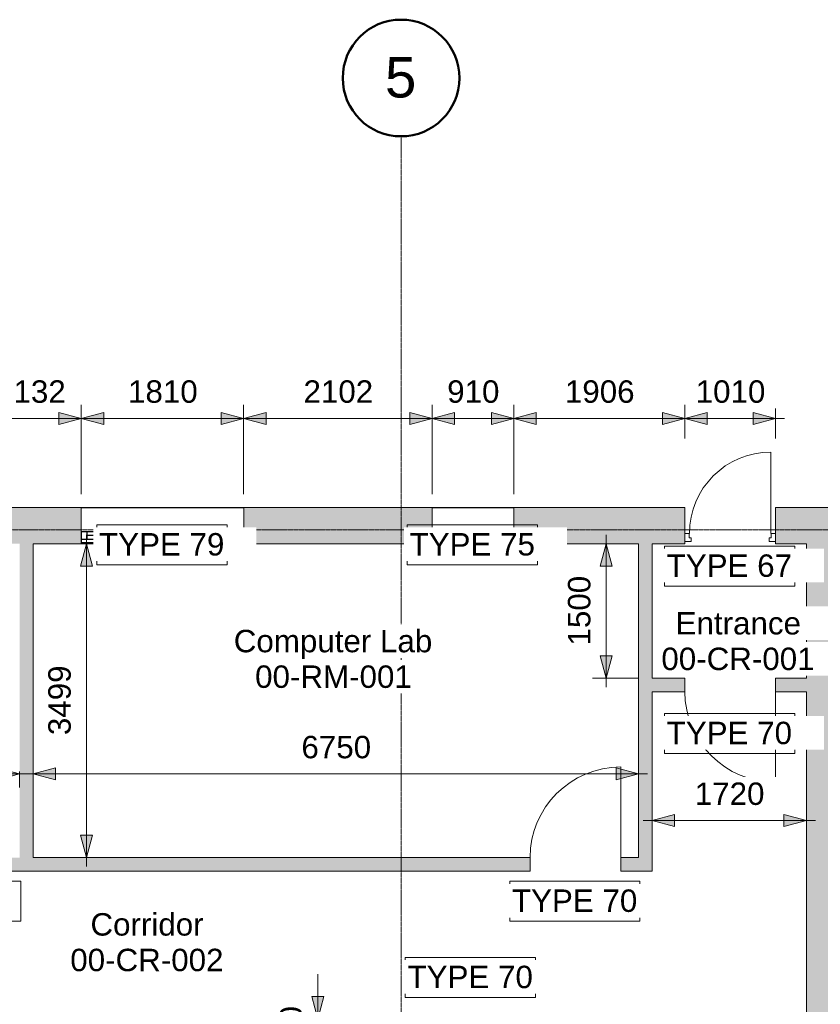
# Model space of a CAD drawing. Header units: millimetres. Extents: x 417482 to 447819, y -400768 to -375709.
# Tile 4 of 5: x 434022 to 442947, y -386685 to -375709. Entities that reach past the tile are written whole.
import ezdxf

# ---------------------------------------------------------------- set-up
doc = ezdxf.new("R2010")
doc.units = ezdxf.units.MM
doc.linetypes.add('Grid Line', pattern=[21, 12, -3, 3, -3])
for name, color, linetype, lineweight in [('A-ANNO-DIMS', 211, 'Continuous', 5), ('A-ANNO-DIMS-100', 211, 'Continuous', 5), ('A-AREA-IDEN', 2, 'Continuous', 15), ('A-DOOR', 31, 'Continuous', 25), ('A-DOOR-FRAM', 31, 'Continuous', 20), ('A-DOOR-IDEN', 31, 'Continuous', 15), ('A-GLAZ', 151, 'Continuous', 25), ('A-GLAZ-IDEN', 152, 'Continuous', 15), ('A-GLAZ-SILL', 1, 'Continuous', 15), ('A-WALL', 113, 'Continuous', 25), ('A-WALL-PATT', 111, 'Continuous', 25), ('S-GRID', 1, 'Continuous', 5), ('S-GRID-IDEN', 1, 'Continuous', 50)]:
    doc.layers.add(name, color=color, linetype=linetype, lineweight=lineweight)
doc.styles.add('Arial_1', font='arial.ttf', dxfattribs={"height": 250})
doc.styles.add('Arial_2', font='arial.ttf', dxfattribs={"height": 450})
doc.dimstyles.new('Dim_2_5mm_Arial_Opaque', dxfattribs={"dimscale": 304.8, "dimtxt": 255.06485, "dimasz": 0.82021, "dimexe": 0.492126, "dimexo": 0.492126, "dimgap": 0.328084, "dimtad": 1, "dimdec": 0, "dimzin": 0, "dimdsep": 46, "dimtxsty": 'Arial_1', "dimsah": 1, "dimcen": 0.09, "dimdle": 0.328084, "dimadec": 0, "dimazin": 0, "dimtfac": 1, "dimtdec": 4, "dimtix": 1, "dimtmove": 0, "dimatfit": 3, "dimfxl": 1, "dimtvp": 1, "dimtfill": 1, "dimtolj": 1, "dimtzin": 0, "dimlwd": 15, "dimlwe": 15, "dimarcsym": 2})

# ---------------------------------------------------------------- blocks, each defined once
blk = doc.blocks.new('Doors_IntSgl_1 - 1010x2110mm-548657-00_Digital Design Building')
at = {"layer": 'A-DOOR', "lineweight": 15}
blk.add_line((505, 75), (505, 1085), dxfattribs=at)
blk.add_arc((505, 75), 1010, 90, 180, dxfattribs=at)
blk = doc.blocks.new('Doors_ExtSgl_Flush - 1010x2110mm-590613-00_Digital Design Building')
at = {"layer": 'A-DOOR', "lineweight": 15}
blk.add_line((453, 820), (453, -87), dxfattribs=at)
blk.add_arc((453, -87), 907, 90, 180, dxfattribs=at)
at = {"layer": 'A-DOOR-FRAM'}
for p, q in [((-505, -87), (-457, -87)), ((-457, -87), (-457, -134)), ((456, -87), (505, -87)), ((456, -134), (456, -87)), ((-435, -176), (-505, -176)), ((-457, -134), (-435, -134)), ((-435, -134), (-435, -176)), ((434, -134), (456, -134)), ((434, -176), (434, -134)), ((505, -176), (434, -176))]:
    blk.add_line(p, q, dxfattribs=at)
blk = doc.blocks.new('Doors_IntSgl_1 - 1010x2110mm-549172-00_Digital Design Building')
at = {"layer": 'A-DOOR', "lineweight": 15}
blk.add_line((505, -75), (505, -1085), dxfattribs=at)
blk.add_arc((505, -75), 1010, 180, 270, dxfattribs=at)
blk = doc.blocks.new('Windows_Concept_Plain_Sgl - 1810x1210mm-579860-00_Digital Design Building')
at = {"layer": 'A-GLAZ'}
for p, q in [((-905, 196), (-905, 76)), ((905, 196), (-905, 196)), ((905, 159), (-905, 159)), ((-905, 159), (-905, 76)), ((-845, 76), (-845, 159)), ((-845, 118), (845, 118)), ((845, 76), (845, 159)), ((905, 76), (905, 196)), ((905, 76), (905, 159)), ((-905, 76), (905, 76)), ((-905, 76), (905, 76))]:
    blk.add_line(p, q, dxfattribs=at)
at = {"layer": 'A-GLAZ-SILL'}
for p, q in [((-905, 196), (-905, 211)), ((905, 196), (-905, 196)), ((905, 211), (905, 196))]:
    blk.add_line(p, q, dxfattribs=at)
blk = doc.blocks.new('Windows_Concept_Plain_Sgl - 910x1210mm-585610-00_Digital Design Building')
at = {"layer": 'A-GLAZ'}
for p, q in [((-455, 196), (-455, 76)), ((455, 196), (-455, 196)), ((455, 159), (-455, 159)), ((-455, 159), (-455, 76)), ((-395, 76), (-395, 159)), ((-395, 118), (395, 118)), ((395, 76), (395, 159)), ((455, 76), (455, 196)), ((455, 76), (455, 159)), ((-455, 76), (455, 76)), ((-455, 76), (455, 76))]:
    blk.add_line(p, q, dxfattribs=at)
at = {"layer": 'A-GLAZ-SILL'}
for p, q in [((-455, 196), (-455, 211)), ((455, 196), (-455, 196)), ((455, 211), (455, 196))]:
    blk.add_line(p, q, dxfattribs=at)
blk = doc.blocks.new('Grid - Standard-590218-00_Digital Design Building')
at = {"layer": 'S-GRID-IDEN'}
blk.add_circle((0, 0), 6.5, dxfattribs=at)
blk = doc.blocks.new('DIMBLOCK7-00_Digital Design Building')
at = {"layer": 'A-ANNO-DIMS-100', "lineweight": 20}
for points in [[(434766, -381550), (434699, -381800), (434833, -381800)], [(434766, -385049), (434833, -384799), (434699, -384799)]]:
    blk.add_hatch(color=256, dxfattribs=at).paths.add_polyline_path(points)
at = {"layer": 'A-ANNO-DIMS-100', "lineweight": 15}
for p, q in [((434766, -385149), (434766, -381450)), ((434766, -381550), (434739, -381550)), ((434766, -381550), (434916, -381550)), ((434766, -385049), (434739, -385049)), ((434766, -385049), (434916, -385049))]:
    blk.add_line(p, q, dxfattribs=at)
at = {"layer": 'A-ANNO-DIMS-100', "lineweight": 20}
for p, q in [((434766, -381550), (434699, -381800)), ((434833, -381800), (434766, -381550)), ((434699, -381800), (434833, -381800)), ((434833, -384799), (434699, -384799)), ((434699, -384799), (434766, -385049)), ((434766, -385049), (434833, -384799))]:
    blk.add_line(p, q, dxfattribs=at)
at = {"layer": 'A-ANNO-DIMS-100', "color": 0, "lineweight": 15, "insert": (434341, -383684), "char_height": 250, "width": 922.94, "attachment_point": 1, "rotation": 90, "line_spacing_factor": 0.941778, "style": 'Arial_1', "bg_fill": 3, "box_fill_scale": 1.25, "bg_fill_color": 256, "bg_fill_true_color": 13158600, "bg_fill_transparency": 0}
blk.add_mtext('3499', dxfattribs=at)
blk = doc.blocks.new('DIMBLOCK8-00_Digital Design Building')
at = {"layer": 'A-ANNO-DIMS-100', "lineweight": 20}
for points in [[(440559, -381550), (440492, -381800), (440626, -381800)], [(440559, -383050), (440626, -382800), (440492, -382800)]]:
    blk.add_hatch(color=256, dxfattribs=at).paths.add_polyline_path(points)
at = {"layer": 'A-ANNO-DIMS-100', "lineweight": 15}
for p, q in [((440559, -383150), (440559, -381450)), ((440559, -381550), (440532, -381550)), ((440559, -381550), (440709, -381550)), ((440559, -383050), (440409, -383050)), ((440559, -383050), (440922, -383050))]:
    blk.add_line(p, q, dxfattribs=at)
at = {"layer": 'A-ANNO-DIMS-100', "lineweight": 20}
for p, q in [((440559, -381550), (440492, -381800)), ((440626, -381800), (440559, -381550)), ((440492, -381800), (440626, -381800)), ((440626, -382800), (440492, -382800)), ((440492, -382800), (440559, -383050)), ((440559, -383050), (440626, -382800))]:
    blk.add_line(p, q, dxfattribs=at)
at = {"layer": 'A-ANNO-DIMS-100', "color": 0, "lineweight": 15, "insert": (440134, -382685), "char_height": 250, "width": 922.94, "attachment_point": 1, "rotation": 90, "line_spacing_factor": 0.941778, "style": 'Arial_1', "bg_fill": 3, "box_fill_scale": 1.25, "bg_fill_color": 256, "bg_fill_true_color": 13158600, "bg_fill_transparency": 0}
blk.add_mtext('1500', dxfattribs=at)
blk = doc.blocks.new('DIMBLOCK18-00_Digital Design Building')
at = {"layer": 'A-ANNO-DIMS-100', "lineweight": 20}
for points in [[(437345, -386849), (437412, -386599), (437278, -386599)], [(437345, -387149), (437278, -387399), (437412, -387399)]]:
    blk.add_hatch(color=256, dxfattribs=at).paths.add_polyline_path(points)
at = {"layer": 'A-ANNO-DIMS-100', "lineweight": 15}
for p, q in [((437345, -387648), (437345, -386350)), ((437345, -386849), (437318, -386849)), ((437345, -386849), (437495, -386849)), ((437345, -387149), (437195, -387149)), ((437345, -387149), (438048, -387149))]:
    blk.add_line(p, q, dxfattribs=at)
at = {"layer": 'A-ANNO-DIMS-100', "lineweight": 20}
for p, q in [((437412, -386599), (437278, -386599)), ((437278, -386599), (437345, -386849)), ((437345, -386849), (437412, -386599)), ((437345, -387149), (437278, -387399)), ((437412, -387399), (437345, -387149)), ((437278, -387399), (437412, -387399))]:
    blk.add_line(p, q, dxfattribs=at)
at = {"layer": 'A-ANNO-DIMS-100', "color": 0, "lineweight": 15, "insert": (436921, -387287), "char_height": 250, "width": 692.21, "attachment_point": 1, "rotation": 90, "line_spacing_factor": 0.941778, "style": 'Arial_1', "bg_fill": 3, "box_fill_scale": 1.25, "bg_fill_color": 256, "bg_fill_true_color": 13158600, "bg_fill_transparency": 0}
blk.add_mtext('300', dxfattribs=at)
blk = doc.blocks.new('DIMBLOCK26-00_Digital Design Building')
at = {"layer": 'A-ANNO-DIMS-100', "lineweight": 20}
for points in [[(433577, -380153), (433327, -380086), (433327, -380220)], [(433577, -380153), (433827, -380220), (433827, -380086)], [(434709, -380153), (434459, -380086), (434459, -380220)], [(434709, -380153), (434959, -380220), (434959, -380086)]]:
    blk.add_hatch(color=256, dxfattribs=at).paths.add_polyline_path(points)
at = {"layer": 'A-ANNO-DIMS-100', "lineweight": 15}
for p, q in [((433577, -380153), (433577, -380003)), ((434709, -380153), (434709, -380003)), ((433577, -380153), (434709, -380153)), ((433577, -380153), (433577, -380998)), ((434709, -380153), (434709, -380998))]:
    blk.add_line(p, q, dxfattribs=at)
at = {"layer": 'A-ANNO-DIMS-100', "lineweight": 20}
for p, q in [((433577, -380153), (433327, -380086)), ((433327, -380086), (433327, -380220)), ((433327, -380220), (433577, -380153)), ((433827, -380086), (433577, -380153)), ((433577, -380153), (433827, -380220)), ((433827, -380220), (433827, -380086)), ((434709, -380153), (434459, -380086)), ((434459, -380086), (434459, -380220)), ((434459, -380220), (434709, -380153)), ((434959, -380086), (434709, -380153)), ((434709, -380153), (434959, -380220)), ((434959, -380220), (434959, -380086))]:
    blk.add_line(p, q, dxfattribs=at)
at = {"layer": 'A-ANNO-DIMS-100', "color": 0, "lineweight": 15, "insert": (433759, -379729), "char_height": 250, "width": 922.94, "attachment_point": 1, "line_spacing_factor": 0.941778, "style": 'Arial_1', "bg_fill": 3, "box_fill_scale": 1.25, "bg_fill_color": 256, "bg_fill_true_color": 13158600, "bg_fill_transparency": 0}
blk.add_mtext('1132', dxfattribs=at)
blk = doc.blocks.new('DIMBLOCK27-00_Digital Design Building')
at = {"layer": 'A-ANNO-DIMS-100', "lineweight": 20}
for points in [[(434709, -380153), (434459, -380086), (434459, -380220)], [(434709, -380153), (434959, -380220), (434959, -380086)], [(436519, -380153), (436269, -380086), (436269, -380220)], [(436519, -380153), (436769, -380220), (436769, -380086)]]:
    blk.add_hatch(color=256, dxfattribs=at).paths.add_polyline_path(points)
at = {"layer": 'A-ANNO-DIMS-100', "lineweight": 15}
for p, q in [((434709, -380153), (434709, -380003)), ((436519, -380153), (436519, -380003)), ((434709, -380153), (436519, -380153)), ((434709, -380153), (434709, -380998)), ((436519, -380153), (436519, -380998))]:
    blk.add_line(p, q, dxfattribs=at)
at = {"layer": 'A-ANNO-DIMS-100', "lineweight": 20}
for p, q in [((434709, -380153), (434459, -380086)), ((434459, -380086), (434459, -380220)), ((434459, -380220), (434709, -380153)), ((434959, -380086), (434709, -380153)), ((434709, -380153), (434959, -380220)), ((434959, -380220), (434959, -380086)), ((436519, -380153), (436269, -380086)), ((436269, -380086), (436269, -380220)), ((436269, -380220), (436519, -380153)), ((436769, -380086), (436519, -380153)), ((436519, -380153), (436769, -380220)), ((436769, -380220), (436769, -380086))]:
    blk.add_line(p, q, dxfattribs=at)
at = {"layer": 'A-ANNO-DIMS-100', "color": 0, "lineweight": 15, "insert": (435230, -379729), "char_height": 250, "width": 922.94, "attachment_point": 1, "line_spacing_factor": 0.941778, "style": 'Arial_1', "bg_fill": 3, "box_fill_scale": 1.25, "bg_fill_color": 256, "bg_fill_true_color": 13158600, "bg_fill_transparency": 0}
blk.add_mtext('1810', dxfattribs=at)
blk = doc.blocks.new('DIMBLOCK28-00_Digital Design Building')
at = {"layer": 'A-ANNO-DIMS-100', "lineweight": 20}
for points in [[(436519, -380153), (436269, -380086), (436269, -380220)], [(436519, -380153), (436769, -380220), (436769, -380086)], [(438621, -380153), (438371, -380086), (438371, -380220)], [(438621, -380153), (438871, -380220), (438871, -380086)]]:
    blk.add_hatch(color=256, dxfattribs=at).paths.add_polyline_path(points)
at = {"layer": 'A-ANNO-DIMS-100', "lineweight": 15}
for p, q in [((436519, -380153), (436519, -380003)), ((438621, -380153), (438621, -380003)), ((436519, -380153), (438621, -380153)), ((436519, -380153), (436519, -380998)), ((438621, -380153), (438621, -380998))]:
    blk.add_line(p, q, dxfattribs=at)
at = {"layer": 'A-ANNO-DIMS-100', "lineweight": 20}
for p, q in [((436519, -380153), (436269, -380086)), ((436269, -380086), (436269, -380220)), ((436269, -380220), (436519, -380153)), ((436769, -380086), (436519, -380153)), ((436519, -380153), (436769, -380220)), ((436769, -380220), (436769, -380086)), ((438621, -380153), (438371, -380086)), ((438371, -380086), (438371, -380220)), ((438371, -380220), (438621, -380153)), ((438871, -380086), (438621, -380153)), ((438621, -380153), (438871, -380220)), ((438871, -380220), (438871, -380086))]:
    blk.add_line(p, q, dxfattribs=at)
at = {"layer": 'A-ANNO-DIMS-100', "color": 0, "lineweight": 15, "insert": (437186, -379729), "char_height": 250, "width": 922.94, "attachment_point": 1, "line_spacing_factor": 0.941778, "style": 'Arial_1', "bg_fill": 3, "box_fill_scale": 1.25, "bg_fill_color": 256, "bg_fill_true_color": 13158600, "bg_fill_transparency": 0}
blk.add_mtext('2102', dxfattribs=at)
blk = doc.blocks.new('DIMBLOCK29-00_Digital Design Building')
at = {"layer": 'A-ANNO-DIMS-100', "lineweight": 20}
for points in [[(438621, -380153), (438371, -380086), (438371, -380220)], [(438621, -380153), (438871, -380220), (438871, -380086)], [(439531, -380153), (439281, -380086), (439281, -380220)], [(439531, -380153), (439781, -380220), (439781, -380086)]]:
    blk.add_hatch(color=256, dxfattribs=at).paths.add_polyline_path(points)
at = {"layer": 'A-ANNO-DIMS-100', "lineweight": 15}
for p, q in [((438621, -380153), (438621, -380003)), ((439531, -380153), (439531, -380003)), ((438621, -380153), (439531, -380153)), ((438621, -380153), (438621, -380998)), ((439531, -380153), (439531, -380998))]:
    blk.add_line(p, q, dxfattribs=at)
at = {"layer": 'A-ANNO-DIMS-100', "lineweight": 20}
for p, q in [((438621, -380153), (438371, -380086)), ((438371, -380086), (438371, -380220)), ((438371, -380220), (438621, -380153)), ((438871, -380086), (438621, -380153)), ((438621, -380153), (438871, -380220)), ((438871, -380220), (438871, -380086)), ((439531, -380153), (439281, -380086)), ((439281, -380086), (439281, -380220)), ((439281, -380220), (439531, -380153)), ((439781, -380086), (439531, -380153)), ((439531, -380153), (439781, -380220)), ((439781, -380220), (439781, -380086))]:
    blk.add_line(p, q, dxfattribs=at)
at = {"layer": 'A-ANNO-DIMS-100', "color": 0, "lineweight": 15, "insert": (438788, -379729), "char_height": 250, "width": 692.21, "attachment_point": 1, "line_spacing_factor": 0.941778, "style": 'Arial_1', "bg_fill": 3, "box_fill_scale": 1.25, "bg_fill_color": 256, "bg_fill_true_color": 13158600, "bg_fill_transparency": 0}
blk.add_mtext('910', dxfattribs=at)
blk = doc.blocks.new('DIMBLOCK30-00_Digital Design Building')
at = {"layer": 'A-ANNO-DIMS-100', "lineweight": 20}
for points in [[(439531, -380153), (439281, -380086), (439281, -380220)], [(439531, -380153), (439781, -380220), (439781, -380086)], [(441437, -380153), (441187, -380086), (441187, -380220)], [(441437, -380153), (441687, -380220), (441687, -380086)]]:
    blk.add_hatch(color=256, dxfattribs=at).paths.add_polyline_path(points)
at = {"layer": 'A-ANNO-DIMS-100', "lineweight": 15}
for p, q in [((439531, -380153), (439531, -380003)), ((441437, -380153), (441437, -380003)), ((439531, -380153), (441437, -380153)), ((439531, -380153), (439531, -380998)), ((441437, -380153), (441437, -380379))]:
    blk.add_line(p, q, dxfattribs=at)
at = {"layer": 'A-ANNO-DIMS-100', "lineweight": 20}
for p, q in [((439531, -380153), (439281, -380086)), ((439281, -380086), (439281, -380220)), ((439281, -380220), (439531, -380153)), ((439781, -380086), (439531, -380153)), ((439531, -380153), (439781, -380220)), ((439781, -380220), (439781, -380086)), ((441437, -380153), (441187, -380086)), ((441187, -380086), (441187, -380220)), ((441187, -380220), (441437, -380153)), ((441687, -380086), (441437, -380153)), ((441437, -380153), (441687, -380220)), ((441687, -380220), (441687, -380086))]:
    blk.add_line(p, q, dxfattribs=at)
at = {"layer": 'A-ANNO-DIMS-100', "color": 0, "lineweight": 15, "insert": (440100, -379729), "char_height": 250, "width": 922.94, "attachment_point": 1, "line_spacing_factor": 0.941778, "style": 'Arial_1', "bg_fill": 3, "box_fill_scale": 1.25, "bg_fill_color": 256, "bg_fill_true_color": 13158600, "bg_fill_transparency": 0}
blk.add_mtext('1906', dxfattribs=at)
blk = doc.blocks.new('DIMBLOCK31-00_Digital Design Building')
at = {"layer": 'A-ANNO-DIMS-100', "lineweight": 20}
for points in [[(441437, -380153), (441187, -380086), (441187, -380220)], [(441437, -380153), (441687, -380220), (441687, -380086)], [(442447, -380153), (442197, -380086), (442197, -380220)]]:
    blk.add_hatch(color=256, dxfattribs=at).paths.add_polyline_path(points)
at = {"layer": 'A-ANNO-DIMS-100', "lineweight": 15}
for p, q in [((441437, -380153), (441437, -380003)), ((442447, -380153), (442447, -380003)), ((441437, -380153), (442547, -380153)), ((441437, -380153), (441437, -380379)), ((442447, -380153), (442447, -380379))]:
    blk.add_line(p, q, dxfattribs=at)
at = {"layer": 'A-ANNO-DIMS-100', "lineweight": 20}
for p, q in [((441437, -380153), (441187, -380086)), ((441187, -380086), (441187, -380220)), ((441187, -380220), (441437, -380153)), ((441687, -380086), (441437, -380153)), ((441437, -380153), (441687, -380220)), ((441687, -380220), (441687, -380086)), ((442447, -380153), (442197, -380086)), ((442197, -380086), (442197, -380220)), ((442197, -380220), (442447, -380153))]:
    blk.add_line(p, q, dxfattribs=at)
at = {"layer": 'A-ANNO-DIMS-100', "color": 0, "lineweight": 15, "insert": (441558, -379729), "char_height": 250, "width": 922.94, "attachment_point": 1, "line_spacing_factor": 0.941778, "style": 'Arial_1', "bg_fill": 3, "box_fill_scale": 1.25, "bg_fill_color": 256, "bg_fill_true_color": 13158600, "bg_fill_transparency": 0}
blk.add_mtext('1010', dxfattribs=at)
blk = doc.blocks.new('DIMBLOCK32-00_Digital Design Building')
at = {"layer": 'A-ANNO-DIMS-100', "lineweight": 20}
for points in [[(441072, -384637), (441322, -384704), (441322, -384570)], [(442792, -384637), (442542, -384570), (442542, -384704)]]:
    blk.add_hatch(color=256, dxfattribs=at).paths.add_polyline_path(points)
for p, q in [((441322, -384570), (441072, -384637)), ((441322, -384704), (441322, -384570)), ((442792, -384637), (442542, -384570)), ((442542, -384570), (442542, -384704)), ((441072, -384637), (441322, -384704)), ((442542, -384704), (442792, -384637))]:
    blk.add_line(p, q, dxfattribs=at)
at = {"layer": 'A-ANNO-DIMS-100', "lineweight": 15}
for p, q in [((440972, -384637), (442892, -384637)), ((441072, -384637), (441072, -384610)), ((441072, -384637), (441072, -384787)), ((442792, -384637), (442792, -384610)), ((442792, -384637), (442792, -384787))]:
    blk.add_line(p, q, dxfattribs=at)
at = {"layer": 'A-ANNO-DIMS-100', "color": 0, "lineweight": 15, "insert": (441548, -384212), "char_height": 250, "width": 922.94, "attachment_point": 1, "line_spacing_factor": 0.941778, "style": 'Arial_1', "bg_fill": 3, "box_fill_scale": 1.25, "bg_fill_color": 256, "bg_fill_true_color": 13158600, "bg_fill_transparency": 0}
blk.add_mtext('1720', dxfattribs=at)
blk = doc.blocks.new('DIMBLOCK40-00_Digital Design Building')
at = {"layer": 'A-ANNO-DIMS-100', "lineweight": 20}
for points in [[(425322, -384117), (425572, -384184), (425572, -384050)], [(434022, -384117), (433772, -384050), (433772, -384184)]]:
    blk.add_hatch(color=256, dxfattribs=at).paths.add_polyline_path(points)
at = {"layer": 'A-ANNO-DIMS-100', "lineweight": 15}
for p, q in [((425222, -384117), (434122, -384117)), ((425322, -384117), (425322, -384090)), ((425322, -384117), (425322, -384267)), ((434022, -384117), (434022, -384090)), ((434022, -384117), (434022, -384267))]:
    blk.add_line(p, q, dxfattribs=at)
at = {"layer": 'A-ANNO-DIMS-100', "lineweight": 20}
for p, q in [((425572, -384050), (425322, -384117)), ((425322, -384117), (425572, -384184)), ((425572, -384184), (425572, -384050)), ((434022, -384117), (433772, -384050)), ((433772, -384050), (433772, -384184)), ((433772, -384184), (434022, -384117))]:
    blk.add_line(p, q, dxfattribs=at)
at = {"layer": 'A-ANNO-DIMS-100', "color": 0, "lineweight": 15, "insert": (429288, -383692), "char_height": 250, "width": 922.94, "attachment_point": 1, "line_spacing_factor": 0.941778, "style": 'Arial_1', "bg_fill": 3, "box_fill_scale": 1.25, "bg_fill_color": 256, "bg_fill_true_color": 13158600, "bg_fill_transparency": 0}
blk.add_mtext('8700', dxfattribs=at)
blk = doc.blocks.new('DIMBLOCK41-00_Digital Design Building')
at = {"layer": 'A-ANNO-DIMS-100', "lineweight": 20}
for points in [[(434172, -384117), (434422, -384184), (434422, -384050)], [(440922, -384117), (440672, -384050), (440672, -384184)]]:
    blk.add_hatch(color=256, dxfattribs=at).paths.add_polyline_path(points)
at = {"layer": 'A-ANNO-DIMS-100', "lineweight": 15}
for p, q in [((434072, -384117), (441022, -384117)), ((434172, -384117), (434172, -384090)), ((434172, -384117), (434172, -384267)), ((440922, -384117), (440922, -384090)), ((440922, -384117), (440922, -384267))]:
    blk.add_line(p, q, dxfattribs=at)
at = {"layer": 'A-ANNO-DIMS-100', "lineweight": 20}
for p, q in [((434422, -384050), (434172, -384117)), ((434172, -384117), (434422, -384184)), ((434422, -384184), (434422, -384050)), ((440922, -384117), (440672, -384050)), ((440672, -384050), (440672, -384184)), ((440672, -384184), (440922, -384117))]:
    blk.add_line(p, q, dxfattribs=at)
at = {"layer": 'A-ANNO-DIMS-100', "color": 0, "lineweight": 15, "insert": (437163, -383692), "char_height": 250, "width": 922.94, "attachment_point": 1, "line_spacing_factor": 0.941778, "style": 'Arial_1', "bg_fill": 3, "box_fill_scale": 1.25, "bg_fill_color": 256, "bg_fill_true_color": 13158600, "bg_fill_transparency": 0}
blk.add_mtext('6750', dxfattribs=at)

msp = doc.modelspace()

# ---------------------------------------------------------------- hatches: boundary and pattern name
at = {"layer": 'A-WALL-PATT'}
h = msp.add_hatch(color=256, dxfattribs=at)
h.paths.add_polyline_path([(442792.3, -381550), (446140.3, -381550), (446140.3, -381148), (442447.3, -381148), (442447.3, -381550)])
h.paths.add_polyline_path([(436519.3, -381550), (438621.3, -381550), (438621.3, -381148), (436519.3, -381148), (436519.3, -381536.5)])
h.paths.add_polyline_path([(441437.3, -381550), (441437.3, -381148), (439531.3, -381148), (439531.3, -381550), (441072.3, -381550)])
h.paths.add_polyline_path([(430185.3, -381550), (431767.3, -381550), (431767.3, -381148), (430185.3, -381148), (430185.3, -381536.5)])
h.paths.add_polyline_path([(425012.3, -381550), (425883.3, -381550), (425883.3, -381148), (425012.3, -381148)])
h.paths.add_polyline_path([(434022.3, -381550), (434709.3, -381550), (434709.3, -381148), (433577.3, -381148), (433577.3, -381550)])
h.paths.add_polyline_path([(427693.3, -381550), (429275.3, -381550), (429275.3, -381148), (427693.3, -381148), (427693.3, -381536.5)])
for points in [[(434172.3, -385049), (434172.3, -381550), (434022.3, -381550), (434022.3, -385049), (434117.3, -385049)], [(441072.3, -385049), (441072.3, -381550), (440922.3, -381550), (440922.3, -385049)], [(442792.3, -387800), (443102.3, -387800), (443102.3, -381550), (442792.3, -381550), (442792.3, -387213.6)]]:
    msp.add_hatch(color=256, dxfattribs=at).paths.add_polyline_path(points)
h = msp.add_hatch(color=256, dxfattribs=at)
h.paths.add_polyline_path([(442792.3, -383200), (442792.3, -383050), (442447.3, -383050), (442447.3, -383200)])
h.paths.add_polyline_path([(441072.3, -383200), (441437.3, -383200), (441437.3, -383050), (441072.3, -383050)])
h = msp.add_hatch(color=256, dxfattribs=at)
h.paths.add_polyline_path([(441072.3, -385199), (441072.3, -385049), (440722.3, -385049), (440722.3, -385199), (440922.3, -385199)])
h.paths.add_polyline_path([(434022.3, -385199), (439712.3, -385199), (439712.3, -385049), (433822.3, -385049), (433822.3, -385199)])
h.paths.add_polyline_path([(432812.3, -385199), (432812.3, -385049), (425322.3, -385049), (425322.3, -385199)])

# ---------------------------------------------------------------- linework, layer by layer
at = {"layer": 'A-DOOR-IDEN', "lineweight": 5, "flags": 128}
for points in [[(441209.6, -381577), (442661.6, -381577), (442661.6, -382024), (441209.6, -382024)], [(441209.6, -383442.3), (442661.6, -383442.3), (442661.6, -383889.3), (441209.6, -383889.3)], [(432584.6, -385312), (434036.6, -385312), (434036.6, -385759), (432584.6, -385759)], [(439484.6, -385312), (440936.6, -385312), (440936.6, -385759), (439484.6, -385759)], [(438320.6, -386162), (439772.6, -386162), (439772.6, -386609), (438320.6, -386609)]]:
    msp.add_lwpolyline(points, close=True, dxfattribs=at)
at = {"layer": 'A-GLAZ-IDEN', "lineweight": 5, "flags": 128}
msp.add_lwpolyline([(438343.6, -381339.2), (439795.6, -381339.2), (439795.6, -381786.2), (438343.6, -381786.2)], close=True, dxfattribs=at)
at = {"layer": 'A-WALL', "lineweight": 20}
for p, q in [((434709.3, -381148), (433577.3, -381148)), ((434709.3, -381417), (434709.3, -381148)), ((438621.3, -381148), (436519.3, -381148)), ((436519.3, -381148), (436519.3, -381417)), ((438621.3, -381417), (438621.3, -381148)), ((441437.3, -381148), (439531.3, -381148)), ((439531.3, -381148), (439531.3, -381417)), ((441437.3, -381550), (441437.3, -381148)), ((446140.3, -381148), (442447.3, -381148)), ((442447.3, -381148), (442447.3, -381550)), ((434172.3, -381550), (434709.3, -381550)), ((434172.3, -385049), (434172.3, -381550)), ((434709.3, -381550), (434709.3, -381536.5)), ((436519.3, -381536.5), (436519.3, -381550)), ((436519.3, -381550), (438621.3, -381550)), ((438621.3, -381550), (438621.3, -381536.5)), ((439531.3, -381536.5), (439531.3, -381550)), ((439531.3, -381550), (440922.3, -381550)), ((440922.3, -381550), (440922.3, -385049)), ((441072.3, -381550), (441437.3, -381550)), ((441072.3, -383050), (441072.3, -381550)), ((442447.3, -381550), (442792.3, -381550)), ((442792.3, -381550), (442792.3, -383050)), ((441437.3, -383050), (441072.3, -383050)), ((441437.3, -383200), (441437.3, -383050)), ((442792.3, -383050), (442447.3, -383050)), ((442447.3, -383050), (442447.3, -383200)), ((441072.3, -385199), (441072.3, -383200)), ((441072.3, -383200), (441437.3, -383200)), ((442447.3, -383200), (442792.3, -383200)), ((442792.3, -383200), (442792.3, -388110)), ((439712.3, -385049), (434172.3, -385049)), ((439712.3, -385199), (439712.3, -385049)), ((440922.3, -385049), (440722.3, -385049)), ((440722.3, -385049), (440722.3, -385199)), ((433822.3, -385199), (439712.3, -385199)), ((440722.3, -385199), (441072.3, -385199))]:
    msp.add_line(p, q, dxfattribs=at)
at = {"layer": 'A-WALL'}
for p, q in [((434709.3, -381148), (436519.3, -381148)), ((438621.3, -381148), (439531.3, -381148)), ((436519.3, -381550), (434709.3, -381550)), ((439531.3, -381550), (438621.3, -381550))]:
    msp.add_line(p, q, dxfattribs=at)
at = {"layer": 'S-GRID', "linetype": 'Grid Line'}
for p, q in [((438273.3, -400768.3), (438273.3, -377008.9)), ((447818.5, -381395), (418781.7, -381395))]:
    msp.add_line(p, q, dxfattribs=at)

# ---------------------------------------------------------------- block references
at = {"layer": 'A-DOOR'}
for name, p in [('Doors_IntSgl_1 - 1010x2110mm-549172-00_Digital Design Building', (441942.3, -383125)), ('Doors_IntSgl_1 - 1010x2110mm-548657-00_Digital Design Building', (440217.3, -385124))]:
    msp.add_blockref(name, p, dxfattribs=at)
at = {"layer": 'A-DOOR-FRAM', "lineweight": 15}
msp.add_blockref('Doors_ExtSgl_Flush - 1010x2110mm-590613-00_Digital Design Building', (441942.3, -381349), dxfattribs=at)
at = {"layer": 'A-GLAZ', "rotation": 180}
for name, p in [('Windows_Concept_Plain_Sgl - 1810x1210mm-579860-00_Digital Design Building', (435614.3, -381340.5)), ('Windows_Concept_Plain_Sgl - 910x1210mm-585610-00_Digital Design Building', (439076.3, -381340.5))]:
    msp.add_blockref(name, p, dxfattribs=at)
at = {"layer": 'S-GRID-IDEN', "xscale": 99.99999999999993, "yscale": 99.99999999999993, "zscale": 99.99999999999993}
msp.add_blockref('Grid - Standard-590218-00_Digital Design Building', (438273.3, -376358.9), dxfattribs=at)

# ---------------------------------------------------------------- texts
at = {"layer": 'A-AREA-IDEN', "lineweight": 5, "char_height": 250, "attachment_point": 1, "style": 'Arial_1', "bg_fill": 3, "box_fill_scale": 1.25, "bg_fill_color": 256, "bg_fill_true_color": 13158600, "bg_fill_transparency": 0}
for s, insert, width in [('Corridor', (434811.2, -385668.4), 1523.206), ('00-CR-002', (434586.3, -386065.3), 2060.337)]:
    msp.add_mtext(s, dxfattribs=dict(at, insert=insert, width=width))

# ---------------------------------------------------------------- dimensions: what is measured, and where the dimension line sits
at = {"layer": 'A-ANNO-DIMS', "lineweight": 15}
dim = msp.add_linear_dim(base=(437345.2, -386849), p1=(438198.3, -387149), p2=(437168.5, -386849), angle=90, dimstyle='Dim_2_5mm_Arial_Opaque', override={"dimpost": '<>', "dimfxl": 1072.673181}, dxfattribs=at)
dim.commit()
dim.dimension.update_dxf_attribs({"geometry": 'DIMBLOCK18-00_Digital Design Building', "text_midpoint": (437117.5, -386999)})

# ---------------------------------------------------------------- next in the draw order: texts
at = {"layer": 'A-AREA-IDEN', "lineweight": 5, "char_height": 250, "attachment_point": 1, "style": 'Arial_1', "bg_fill": 3, "box_fill_scale": 1.25, "bg_fill_color": 256, "bg_fill_true_color": 13158600, "bg_fill_transparency": 0}
for s, insert, width in [('Entrance', (441334.1, -382311.8), 1675.527), ('Computer Lab', (436408.7, -382510.3), 2669.619), ('00-CR-001', (441175.4, -382708.7), 2060.337), ('00-RM-001', (436646.8, -382907.2), 2100.421)]:
    msp.add_mtext(s, dxfattribs=dict(at, insert=insert, width=width))
at = {"layer": 'A-DOOR-IDEN', "lineweight": 5, "char_height": 250, "width": 1691.561, "attachment_point": 1, "style": 'Arial_1', "bg_fill": 3, "box_fill_scale": 1.25, "bg_fill_color": 256, "bg_fill_true_color": 13158600, "bg_fill_transparency": 0}
for s, insert in [('TYPE 67', (441234.6, -381669.5)), ('TYPE 70', (441234.6, -383534.8)), ('TYPE 70', (439509.6, -385404.5)), ('TYPE 70', (438345.6, -386254.5))]:
    msp.add_mtext(s, dxfattribs=dict(at, insert=insert))
at = {"layer": 'A-GLAZ-IDEN', "lineweight": 5, "insert": (438368.6, -381431.7), "char_height": 250, "width": 1691.561, "attachment_point": 1, "style": 'Arial_1', "bg_fill": 3, "box_fill_scale": 1.25, "bg_fill_color": 256, "bg_fill_true_color": 13158600, "bg_fill_transparency": 0}
msp.add_mtext('TYPE 75', dxfattribs=at)
at = {"layer": 'S-GRID-IDEN', "lineweight": 5, "insert": (438094.7, -376126.3), "char_height": 450, "width": 424.894, "attachment_point": 1, "style": 'Arial_2', "bg_fill": 3, "box_fill_scale": 1.25, "bg_fill_color": 256, "bg_fill_true_color": 13158600, "bg_fill_transparency": 0}
msp.add_mtext('5', dxfattribs=at)

# ---------------------------------------------------------------- next in the draw order: dimensions: what is measured, and where the dimension line sits
at = {"layer": 'A-ANNO-DIMS', "lineweight": 15}
for base, p1, p2, override, picture, middle in [((434709.3, -380153.4), (433577.3, -381148), (434709.3, -381148), {"dimpost": '<>', "dimfxl": 1132}, 'DIMBLOCK26-00_Digital Design Building', (434143.3, -379925.7)), ((434022.3, -384116.8), (425322.3, -383940), (434022.3, -383940), {"dimpost": '<>', "dimfxl": 8700}, 'DIMBLOCK40-00_Digital Design Building', (429672.3, -383889.1)), ((442792.3, -384637), (441072.3, -384460.3), (442792.3, -384460.3), {"dimpost": '<>', "dimfxl": 1720}, 'DIMBLOCK32-00_Digital Design Building', (441932.3, -384409.4))]:
    dim = msp.add_linear_dim(base=base, p1=p1, p2=p2, dimstyle='Dim_2_5mm_Arial_Opaque', override=override, dxfattribs=at)
    dim.commit()
    dim.dimension.update_dxf_attribs({"geometry": picture, "text_midpoint": middle})
for base, p1, p2, override, picture, middle in [((434765.7, -381550), (434588.9, -385049), (434588.9, -381550), {"dimpost": '<>', "dimfxl": 3499}, 'DIMBLOCK7-00_Digital Design Building', (434538, -383299.5)), ((440558.8, -381550), (441072.3, -383050), (440382.1, -381550), {"dimpost": '<>', "dimfxl": 1651.202494}, 'DIMBLOCK8-00_Digital Design Building', (440331.2, -382300))]:
    dim = msp.add_linear_dim(base=base, p1=p1, p2=p2, angle=90, dimstyle='Dim_2_5mm_Arial_Opaque', override=override, dxfattribs=at)
    dim.commit()
    dim.dimension.update_dxf_attribs({"geometry": picture, "text_midpoint": middle})

# ---------------------------------------------------------------- next in the draw order: linework, layer by layer
at = {"layer": 'A-GLAZ-IDEN', "lineweight": 5, "flags": 128}
for points in [[(434881.6, -381339.2), (436333.6, -381339.2), (436333.6, -381786.2), (434881.6, -381786.2)], [(438343.6, -381339.2), (439795.6, -381339.2), (439795.6, -381786.2), (438343.6, -381786.2)]]:
    msp.add_lwpolyline(points, close=True, dxfattribs=at)

# ---------------------------------------------------------------- next in the draw order: dimensions: what is measured, and where the dimension line sits
at = {"layer": 'A-ANNO-DIMS', "lineweight": 15}
for base, p1, p2, override, picture, middle in [((436519.3, -380153.4), (434709.3, -381148), (436519.3, -381148), {"dimpost": '<>', "dimfxl": 1810}, 'DIMBLOCK27-00_Digital Design Building', (435614.3, -379925.8)), ((440922.3, -384116.8), (434172.3, -383940), (440922.3, -383940), {"dimpost": '<>', "dimfxl": 6750}, 'DIMBLOCK41-00_Digital Design Building', (437547.3, -383889.1))]:
    dim = msp.add_linear_dim(base=base, p1=p1, p2=p2, dimstyle='Dim_2_5mm_Arial_Opaque', override=override, dxfattribs=at)
    dim.commit()
    dim.dimension.update_dxf_attribs({"geometry": picture, "text_midpoint": middle})

# ---------------------------------------------------------------- next in the draw order: texts
at = {"layer": 'A-GLAZ-IDEN', "lineweight": 5, "char_height": 250, "width": 1691.561, "attachment_point": 1, "style": 'Arial_1', "bg_fill": 3, "box_fill_scale": 1.25, "bg_fill_color": 256, "bg_fill_true_color": 13158600, "bg_fill_transparency": 0}
for s, insert in [('TYPE 79', (434906.6, -381431.7)), ('TYPE 75', (438368.6, -381431.7))]:
    msp.add_mtext(s, dxfattribs=dict(at, insert=insert))

# ---------------------------------------------------------------- next in the draw order: dimensions: what is measured, and where the dimension line sits
at = {"layer": 'A-ANNO-DIMS', "lineweight": 15}
dim = msp.add_linear_dim(base=(438621.3, -380153.4), p1=(436519.3, -381148), p2=(438621.3, -381148), dimstyle='Dim_2_5mm_Arial_Opaque', override={"dimpost": '<>', "dimfxl": 2102}, dxfattribs=at)
dim.commit()
dim.dimension.update_dxf_attribs({"geometry": 'DIMBLOCK28-00_Digital Design Building', "text_midpoint": (437570.3, -379925.8)})

# ---------------------------------------------------------------- next in the draw order: linework, layer by layer
at = {"layer": 'A-GLAZ-IDEN', "lineweight": 5, "flags": 128}
msp.add_lwpolyline([(434881.6, -381339.2), (436333.6, -381339.2), (436333.6, -381786.2), (434881.6, -381786.2)], close=True, dxfattribs=at)

# ---------------------------------------------------------------- next in the draw order: dimensions: what is measured, and where the dimension line sits
at = {"layer": 'A-ANNO-DIMS', "lineweight": 15}
dim = msp.add_linear_dim(base=(439531.3, -380153.4), p1=(438621.3, -381148), p2=(439531.3, -381148), dimstyle='Dim_2_5mm_Arial_Opaque', override={"dimpost": '<>', "dimfxl": 910}, dxfattribs=at)
dim.commit()
dim.dimension.update_dxf_attribs({"geometry": 'DIMBLOCK29-00_Digital Design Building', "text_midpoint": (439076.3, -379925.8)})

# ---------------------------------------------------------------- next in the draw order: texts
at = {"layer": 'A-GLAZ-IDEN', "lineweight": 5, "insert": (434906.6, -381431.7), "char_height": 250, "width": 1691.561, "attachment_point": 1, "style": 'Arial_1', "bg_fill": 3, "box_fill_scale": 1.25, "bg_fill_color": 256, "bg_fill_true_color": 13158600, "bg_fill_transparency": 0}
msp.add_mtext('TYPE 79', dxfattribs=at)

# ---------------------------------------------------------------- next in the draw order: dimensions: what is measured, and where the dimension line sits
at = {"layer": 'A-ANNO-DIMS', "lineweight": 15}
dim = msp.add_linear_dim(base=(441437.3, -380153.4), p1=(439531.3, -381148), p2=(441437.3, -380529), dimstyle='Dim_2_5mm_Arial_Opaque', override={"dimpost": '<>', "dimfxl": 2003.995259}, dxfattribs=at)
dim.commit()
dim.dimension.update_dxf_attribs({"geometry": 'DIMBLOCK30-00_Digital Design Building', "text_midpoint": (440484.3, -379925.8)})

# ---------------------------------------------------------------- next in the draw order: dimensions: what is measured, and where the dimension line sits
dim = msp.add_linear_dim(base=(442447.3, -380153.4), p1=(441437.3, -380529), p2=(442447.3, -380529), dimstyle='Dim_2_5mm_Arial_Opaque', override={"dimpost": '<>', "dimfxl": 1010}, dxfattribs=at)
dim.commit()
dim.dimension.update_dxf_attribs({"geometry": 'DIMBLOCK31-00_Digital Design Building', "text_midpoint": (441942.3, -379925.8)})

doc.saveas('drawing.dxf')
